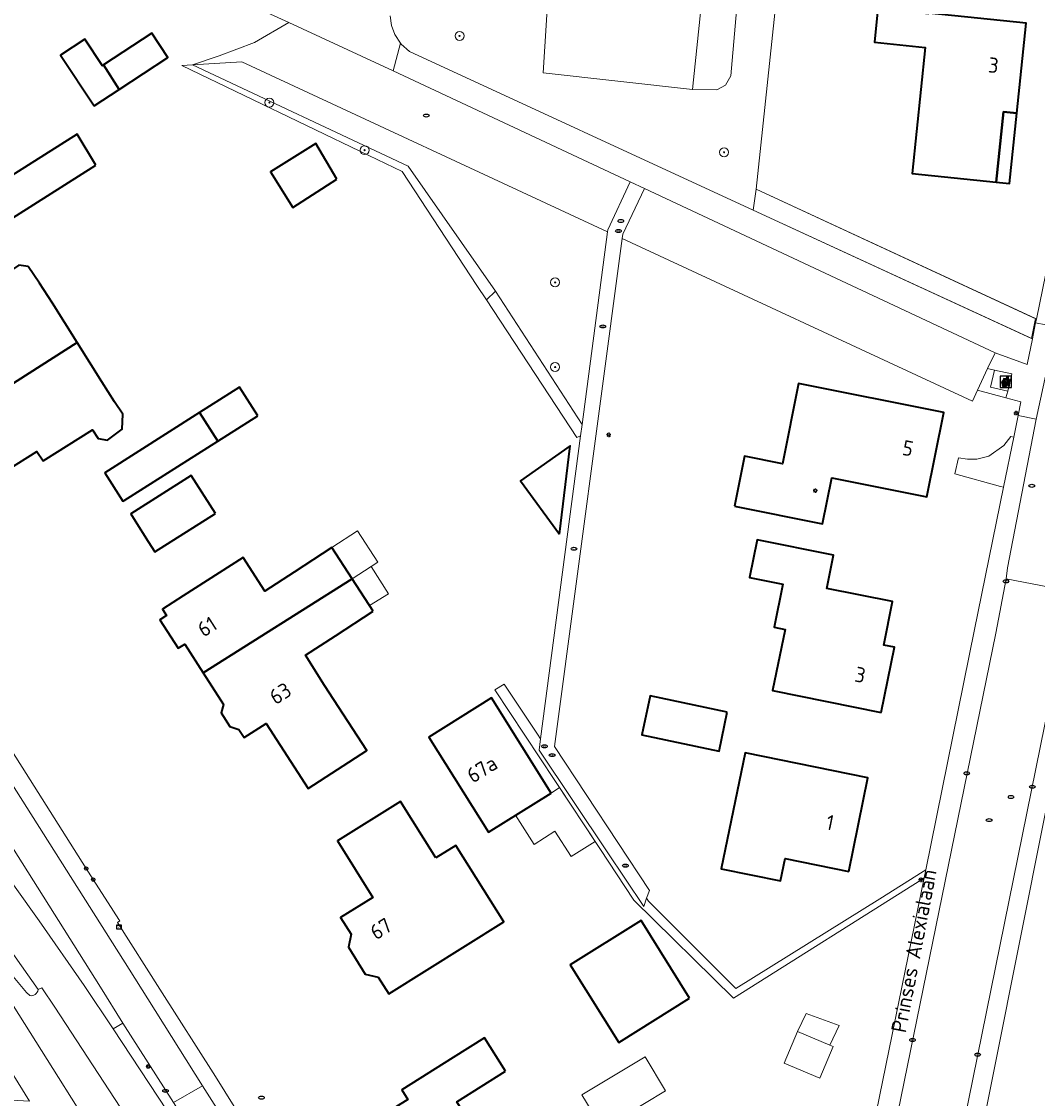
# Model space of a CAD drawing. Header units: metres. Extents: x 152610 to 160096, y 456114 to 462495.
# Tile 51 of 256: x 156093 to 156184, y 458478 to 458574. Entities that reach past the tile are written whole.
import ezdxf
from ezdxf.enums import TextEntityAlignment as Align

# ---------------------------------------------------------------- set-up
doc = ezdxf.new("R2010")
doc.units = ezdxf.units.M
doc.header["$LTSCALE"] = 0.5
doc.layers.get('0').update_dxf_attribs({"linetype": 'CONTINUOUS'})
for name, color, linetype, lineweight in [('B-PV-GR-BEPLANTING_CULTUUR_BOSPLANTSOEN-GV', 251, 'CONTINUOUS', 18), ('B-PV-GR-BEPLANTING_CULTUUR_VASTE PLANTENVAK-GV', 251, 'CONTINUOUS', 18), ('B-PV-GR-BOOM-S', 251, 'CONTINUOUS', 25), ('B-PV-GR-HAAG-GV', 251, 'CONTINUOUS', 13), ('B-PV-IE-AFVAL APART PLAATS-S', 251, 'CONTINUOUS', 25), ('B-PV-IE-MEUBILAIR-S', 251, 'CONTINUOUS', 25), ('B-PV-IE-MEUBILAIR_WEGMEUBILAIR-GV', 251, 'CONTINUOUS', 18), ('B-PV-OG-BEBOUWING-GV', 6, 'CONTINUOUS', 35), ('B-PV-OG-BEBOUWING-T18', 1, 'CONTINUOUS', 18), ('B-PV-OG-BEBOUWING_OVERBOUWING-GV', 251, 'CONTINUOUS', 18), ('B-PV-OG-BEBOUWING_SCHUUR-GV', 251, 'CONTINUOUS', 18), ('B-PV-OG-TERREIN_BEGROEID-GV', 251, 'CONTINUOUS', 18), ('B-PV-OG-TOPOGRAFIE-T18', 1, 'CONTINUOUS', 18), ('B-PV-VH-GESLOTENVERHARDING-GV', 251, 'CONTINUOUS', 18), ('B-PV-VH-GESLOTENVERHARDING_ASFALT-GV', 251, 'CONTINUOUS', 18), ('B-PV-VH-ONVERHARD-GV', 251, 'CONTINUOUS', 18), ('B-PV-VH-ONVERHARD_ZAND-GV', 251, 'CONTINUOUS', 18), ('B-PV-VH-OPENVERHARDING_STRAATBAKSTEEN-GV', 251, 'CONTINUOUS', 18), ('B-PV-VH-OPENVERHARDING_TEGEL-GV', 251, 'CONTINUOUS', 18)]:
    doc.layers.add(name, color=color, linetype=linetype, lineweight=lineweight)
doc.styles.add('NLCS-ISO', font='NLCS-ISO.ttf')
doc.styles.add('NLCS-ISO-M750-T18', font='NLCS-ISO.ttf', dxfattribs={"height": 1.35})

# ---------------------------------------------------------------- blocks, each defined once
blk = doc.blocks.new('SIE-AFVAL APART PLAATS-SO')
h = blk.add_hatch(color=256)
h.dxf.hatch_style = 1
h.paths.add_polyline_path([(-0.09, 0.07), (-1.76, 0.07, 0.819081), (-1.79, -0.09), (-1.4, -2.19, 0.36153), (-1.37, -2.21), (-0.47, -2.21, 0.36153), (-0.44, -2.19), (-0.05, -0.09, 0.819081)])
h.paths.add_polyline_path([(-0.16, -0.1), (-0.2, -0.33), (-0.49, -0.33), (-0.47, -0.1)], flags=16)
h.paths.add_polyline_path([(-0.55, -0.1), (-0.58, -0.33), (-0.87, -0.33), (-0.87, -0.1)], flags=16)
h.paths.add_polyline_path([(-0.22, -0.42), (-0.27, -0.73), (-0.53, -0.73), (-0.5, -0.42)], flags=16)
h.paths.add_polyline_path([(-0.58, -0.42), (-0.61, -0.73), (-0.87, -0.73), (-0.87, -0.42)], flags=16)
h.paths.add_polyline_path([(-0.95, -0.1), (-0.95, -0.33), (-1.27, -0.33), (-1.29, -0.1)], flags=16)
h.paths.add_polyline_path([(-0.95, -0.42), (-0.95, -0.73), (-1.23, -0.73), (-1.26, -0.42)], flags=16)
h.paths.add_polyline_path([(-0.29, -0.83), (-0.34, -1.09), (-0.56, -1.09), (-0.54, -0.83)], flags=16)
h.paths.add_polyline_path([(-0.62, -0.83), (-0.65, -1.09), (-0.87, -1.09), (-0.87, -0.83)], flags=16)
h.paths.add_polyline_path([(-0.95, -0.83), (-0.95, -1.09), (-1.2, -1.09), (-1.22, -0.83)], flags=16)
h.paths.add_polyline_path([(-1.35, -0.33), (-1.64, -0.33), (-1.69, -0.1), (-1.37, -0.1)], flags=16)
h.paths.add_polyline_path([(-1.34, -0.42), (-1.31, -0.73), (-1.57, -0.73), (-1.63, -0.42)], flags=16)
h.paths.add_polyline_path([(-0.36, -1.18), (-0.41, -1.44), (-0.6, -1.44), (-0.57, -1.18)], flags=16)
h.paths.add_polyline_path([(-0.65, -1.18), (-0.68, -1.44), (-0.87, -1.44), (-0.87, -1.18)], flags=16)
h.paths.add_polyline_path([(-1.3, -0.83), (-1.28, -1.09), (-1.5, -1.09), (-1.55, -0.83)], flags=16)
h.paths.add_polyline_path([(-0.95, -1.18), (-0.95, -1.44), (-1.17, -1.44), (-1.19, -1.18)], flags=16)
h.paths.add_polyline_path([(-0.42, -1.53), (-0.47, -1.79), (-0.63, -1.79), (-0.6, -1.53)], flags=16)
h.paths.add_polyline_path([(-1.27, -1.18), (-1.25, -1.44), (-1.44, -1.44), (-1.49, -1.18)], flags=16)
h.paths.add_polyline_path([(-0.69, -1.53), (-0.71, -1.79), (-0.87, -1.79), (-0.87, -1.53)], flags=16)
h.paths.add_polyline_path([(-0.95, -1.53), (-0.95, -1.79), (-1.13, -1.79), (-1.16, -1.53)], flags=16)
h.paths.add_polyline_path([(-1.24, -1.53), (-1.22, -1.79), (-1.37, -1.79), (-1.42, -1.53)], flags=16)
h.paths.add_polyline_path([(-0.49, -1.89), (-0.53, -2.13), (-0.66, -2.13), (-0.64, -1.89)], flags=16)
h.paths.add_polyline_path([(-0.72, -1.89), (-0.74, -2.13), (-0.87, -2.13), (-0.87, -1.89)], flags=16)
h.paths.add_polyline_path([(-0.95, -1.89), (-0.95, -2.13), (-1.1, -2.13), (-1.12, -1.89)], flags=16)
h.paths.add_polyline_path([(-1.21, -1.89), (-1.18, -2.13), (-1.31, -2.13), (-1.35, -1.89)], flags=16)
h.paths.add_polyline_path([(-0.19, 0.78, -0.01173), (-0.3, 0.78, -0.148797), (-0.42, 1.03, -0.136076), (-0.69, 0.87), (-0.78, 0.85, -0.038293), (-1.14, 0.96), (-1.19, 0.81, -0.243822), (-1.56, 0.45, 0.344326), (-1, 0.22, -0.139345), (-0.6, 0.22, 0.618436), (-0.56, 0.27, -0.441494), (-0.47, 0.44, 0.309048)])
h.paths.add_polyline_path([(-0.49, 0.51, 0.351556), (-0.64, 0.31, 0.121061), (-1.02, 0.29, -0.288745), (-1.45, 0.42, 0.203599), (-1.12, 0.79), (-1.09, 0.87, 0.083075), (-0.28, 0.71, -0.242261)], flags=16)
h.paths.add_polyline_path([(-0.4, 0.79, -0.023345), (-0.63, 0.82, 0.07081), (-0.46, 0.9, 0.059965)], flags=16)
h.paths.add_polyline_path([(1.12, 1.48), (-1.07, 1.48, 0.860559), (-1.08, 1.42), (0.29, 1, -0.146703), (0.53, 0.28, 0.421968), (0.56, 0.25), (1.6, 0.31, 0.450293), (1.63, 0.34, 0.122241)])
h.paths.add_polyline_path([(0.26, 1.93, 1), (1.07, 1.93, 1)])
h.paths.add_polyline_path([(1.65, 0.15, 0.429303), (1.62, 0.18), (0.55, 0.23, 0.38429), (0.51, 0.2), (0.16, -2.16, 0.83726), (0.22, -2.18), (0.99, -0.78, -0.688204), (1.05, -0.78), (1.36, -2.14, 0.84934), (1.42, -2.14)])
for p, q in [((-0.09, 0.07), (-1.76, 0.07)), ((-1.4, -2.19), (-1.79, -0.09)), ((-1.37, -0.1), (-1.69, -0.1)), ((-1.64, -0.33), (-1.69, -0.1)), ((-1.64, -0.33), (-1.35, -0.33)), ((-1.63, -0.42), (-1.34, -0.42)), ((-1.57, -0.73), (-1.63, -0.42)), ((-1.57, -0.73), (-1.31, -0.73)), ((-1.55, -0.83), (-1.3, -0.83)), ((-1.5, -1.09), (-1.55, -0.83)), ((-1.5, -1.09), (-1.28, -1.09)), ((-1.49, -1.18), (-1.27, -1.18)), ((-1.44, -1.44), (-1.49, -1.18)), ((-1.44, -1.44), (-1.25, -1.44)), ((-1.42, -1.53), (-1.24, -1.53)), ((-1.37, -1.79), (-1.42, -1.53)), ((-1.37, -1.79), (-1.22, -1.79)), ((-1.37, -2.21), (-0.47, -2.21)), ((-1.31, -2.13), (-1.35, -1.89)), ((-1.35, -1.89), (-1.21, -1.89)), ((-1.31, -2.13), (-1.18, -2.13)), ((-0.95, -0.1), (-1.29, -0.1)), ((-1.27, -0.33), (-0.95, -0.33)), ((-1.26, -0.42), (-0.95, -0.42)), ((-1.23, -0.73), (-0.95, -0.73)), ((-1.22, -0.83), (-0.95, -0.83)), ((-1.2, -1.09), (-0.95, -1.09)), ((-1.19, -1.18), (-0.95, -1.18)), ((-1.17, -1.44), (-0.95, -1.44)), ((-1.16, -1.53), (-0.95, -1.53)), ((-1.13, -1.79), (-0.95, -1.79)), ((-1.12, -1.89), (-0.95, -1.89)), ((-1.1, -2.13), (-0.95, -2.13)), ((-0.95, -0.1), (-0.95, -0.33)), ((-0.95, -0.42), (-0.95, -0.73)), ((-0.95, -0.83), (-0.95, -1.09)), ((-0.95, -1.18), (-0.95, -1.44)), ((-0.95, -1.53), (-0.95, -1.79)), ((-0.95, -1.89), (-0.95, -2.13)), ((-0.87, -0.1), (-0.87, -0.33)), ((-0.55, -0.1), (-0.87, -0.1)), ((-0.87, -0.33), (-0.58, -0.33)), ((-0.87, -0.42), (-0.87, -0.73)), ((-0.87, -0.42), (-0.58, -0.42)), ((-0.87, -0.73), (-0.61, -0.73)), ((-0.87, -0.83), (-0.62, -0.83)), ((-0.87, -0.83), (-0.87, -1.09)), ((-0.87, -1.09), (-0.65, -1.09)), ((-0.87, -1.18), (-0.65, -1.18)), ((-0.87, -1.18), (-0.87, -1.44)), ((-0.87, -1.44), (-0.68, -1.44)), ((-0.87, -1.53), (-0.69, -1.53)), ((-0.87, -1.53), (-0.87, -1.79)), ((-0.87, -1.79), (-0.71, -1.79)), ((-0.87, -1.89), (-0.87, -2.13)), ((-0.87, -1.89), (-0.72, -1.89)), ((-0.87, -2.13), (-0.74, -2.13)), ((-0.66, -2.13), (-0.53, -2.13)), ((-0.64, -1.89), (-0.49, -1.89)), ((-0.63, -1.79), (-0.47, -1.79)), ((-0.6, -1.44), (-0.41, -1.44)), ((-0.6, -1.53), (-0.42, -1.53)), ((-0.57, -1.18), (-0.36, -1.18)), ((-0.56, -1.09), (-0.34, -1.09)), ((-0.54, -0.83), (-0.29, -0.83)), ((-0.53, -0.73), (-0.27, -0.73)), ((-0.53, -2.13), (-0.49, -1.89)), ((-0.5, -0.42), (-0.22, -0.42)), ((-0.49, -0.33), (-0.2, -0.33)), ((-0.16, -0.1), (-0.47, -0.1)), ((-0.47, -1.79), (-0.42, -1.53)), ((-0.44, -2.19), (-0.05, -0.09)), ((-0.41, -1.44), (-0.36, -1.18)), ((-0.34, -1.09), (-0.29, -0.83)), ((-0.27, -0.73), (-0.22, -0.42)), ((-0.2, -0.33), (-0.16, -0.1))]:
    blk.add_line(p, q)
blk.add_lwpolyline([(-2.5, -2.51), (2.5, -2.51), (2.5, 2.49), (-2.5, 2.49)], close=True)
for points in [[(-0.78, 0.85, -0.038293), (-1.14, 0.96), (-1.19, 0.81, -0.243822), (-1.56, 0.45, 0.344326), (-1, 0.22, -0.139345), (-0.6, 0.22, 0.618436), (-0.56, 0.27, -0.441494), (-0.47, 0.44, 0.309048), (-0.19, 0.78, -0.01173), (-0.3, 0.78, -0.01173)], [(-0.78, 0.85), (-0.69, 0.87, 0.136076), (-0.42, 1.03, 0.156405), (-0.29, 0.77)], [(-0.78, 0.85), (-0.69, 0.87, 0.136076), (-0.42, 1.03, 0.148797), (-0.3, 0.78, 0.148797)], [(-0.63, 0.82, 0.07081), (-0.46, 0.9, 0.059965), (-0.4, 0.79, 0.059965)], [(-0.4, 0.79, -0.023345), (-0.63, 0.82)]]:
    blk.add_lwpolyline(points, format="xyb")
for points in [[(-1.09, 0.87), (-1.12, 0.79, -0.203599), (-1.45, 0.42, 0.288745), (-1.02, 0.29, -0.121061), (-0.64, 0.31, -0.351556), (-0.49, 0.51, 0.242261), (-0.28, 0.71, -0.083075)], [(-1.07, 1.48), (1.12, 1.48, -0.122241), (1.63, 0.34, -0.450293), (1.6, 0.31), (0.56, 0.25, -0.421968), (0.53, 0.28, 0.146703), (0.29, 1), (-1.08, 1.42, -0.860559)], [(0.55, 0.23), (1.62, 0.18, -0.429303), (1.65, 0.15), (1.42, -2.14, -0.84934), (1.36, -2.14), (1.05, -0.78, 0.688204), (0.99, -0.78), (0.22, -2.18, -0.83726), (0.16, -2.16), (0.51, 0.2, -0.38429)]]:
    blk.add_lwpolyline(points, format="xyb", close=True)
for points in [[(-1.35, -0.33), (-1.37, -0.1)], [(-1.31, -0.73), (-1.34, -0.42)], [(-1.28, -1.09), (-1.3, -0.83)], [(-1.27, -0.33), (-1.29, -0.1)], [(-1.25, -1.44), (-1.27, -1.18)], [(-1.23, -0.73), (-1.26, -0.42)], [(-1.22, -1.79), (-1.24, -1.53)], [(-1.2, -1.09), (-1.22, -0.83)], [(-1.18, -2.13), (-1.21, -1.89)], [(-1.17, -1.44), (-1.19, -1.18)], [(-1.18, -2.22), (-1.18, -2.21)], [(-1.13, -1.79), (-1.16, -1.53)], [(-1.1, -2.13), (-1.12, -1.89)], [(-0.74, -2.13), (-0.72, -1.89)], [(-0.71, -1.79), (-0.69, -1.53)], [(-0.68, -1.44), (-0.65, -1.18)], [(-0.66, -2.13), (-0.64, -1.89)], [(-0.65, -1.09), (-0.62, -0.83)], [(-0.63, -1.79), (-0.6, -1.53)], [(-0.61, -0.73), (-0.58, -0.42)], [(-0.6, -1.44), (-0.57, -1.18)], [(-0.58, -0.33), (-0.55, -0.1)], [(-0.56, -1.09), (-0.54, -0.83)], [(-0.53, -0.73), (-0.5, -0.42)], [(-0.49, -0.33), (-0.47, -0.1)]]:
    blk.add_lwpolyline(points)
blk.add_circle((0.66, 1.93), 0.401)
for centre, radius, start, end in [((-1.76, -0.01), 0.0869, 90, 247.281), ((-0.09, -0.01), 0.0869, 292.719, 90), ((-1.37, -2.18), 0.0318, 190.4943, 270), ((-0.47, -2.18), 0.0318, 270, 349.5057)]:
    blk.add_arc(centre, radius, start, end)
blk = doc.blocks.new('SIE-MEUBILAIR_BORD_VERKEER-SO')
blk.add_lwpolyline([(-0.5625, -0.5625), (0.5625, -0.5625), (0.5625, 0.5625), (-0.5625, 0.5625)], close=True)
at = {"style": 'NLCS-ISO'}
blk.add_text('vb', height=0.75, dxfattribs=at).set_placement((0, 0), align=Align.MIDDLE_CENTER)
blk = doc.blocks.new('SIE-MEUBILAIR_KAST_ELEKTRA-SO')
for points in [[(-1, 1), (1, 1), (1, 0.84), (-1, 0.84)], [(-1, 0.76), (1, 0.76), (1, -1), (-1, -1)]]:
    blk.add_lwpolyline(points, close=True)
at = {"style": 'NLCS-ISO'}
blk.add_text('et', height=0.75, dxfattribs=at).set_placement((0, 0), align=Align.MIDDLE_CENTER)
blk = doc.blocks.new('SIE-MEUBILAIR_PAAL-SO')
blk.add_circle((0, 0), 0.75)
blk = doc.blocks.new('SIE-MEUBILAIR_PAAL_VERKEERSBORD-SO')
blk.add_circle((0, 0), 0.75)
at = {"style": 'NLCS-ISO'}
blk.add_text('vb', height=0.75, dxfattribs=at).set_placement((0, 0.07), align=Align.MIDDLE_CENTER)
blk = doc.blocks.new('SIE-MEUBILAIR_PAAL_LICHTMAST-SO')
for points in [[(-0.62, 0), (-1, 0)], [(-0.71, 0.71), (-0.44, 0.44)], [(0, 1), (0, 0.62)], [(0.44, 0.44), (0.71, 0.71)], [(1, 0), (0.62, 0)], [(-0.71, -0.71), (-0.44, -0.44)], [(0, -0.62), (0, -1)], [(0.44, -0.44), (0.71, -0.71)]]:
    blk.add_lwpolyline(points)
blk.add_circle((0, 0), 0.5)
blk = doc.blocks.new('SIE-MEUBILAIR_PUT_RIOOLPUT-SO')
blk.add_ellipse((0, 0), major_axis=(1.25, 0), ratio=0.54)
blk = doc.blocks.new('SIE-MEUBILAIR_PUT_KOLK-SO')
blk.add_ellipse((0, 0), major_axis=(1.25, 0), ratio=0.54)
at = {"style": 'NLCS-ISO'}
blk.add_text('klk', height=0.75, dxfattribs=at).set_placement((0.03, 0), align=Align.MIDDLE_CENTER)
blk = doc.blocks.new('SGR-BOOM_GBKN-SO')
at = {"linetype": 'ByBlock', "lineweight": 18}
h = blk.add_hatch(color=0, dxfattribs=at)
h.dxf.hatch_style = 1
edge = h.paths.add_edge_path()
edge.add_arc((0, 0), 0.25, 0, 360)
at = {"color": 0, "linetype": 'ByBlock', "lineweight": 18}
for radius in [2, 0.25]:
    blk.add_circle((0, 0), radius, dxfattribs=at)
at = {"color": 0, "linetype": 'ByBlock', "lineweight": 18, "style": 'NLCS-ISO'}
blk.add_attdef('SOORT', (2.5, 0), '', height=1.5, dxfattribs=at)

msp = doc.modelspace()

# ---------------------------------------------------------------- linework, layer by layer
at = {"layer": 'B-PV-GR-BEPLANTING_CULTUUR_BOSPLANTSOEN-GV', "flags": 128}
for points in [[(156155.776, 458593.213), (156156.097, 458594.922), (156155.835, 458594.904), (156153.005, 458567.544), (156155.167, 458567.506), (156155.923, 458567.91), (156156.41, 458568.739), (156158.662, 458594.623), (156157.335, 458594.745), (156157.004, 458592.982)], [(156126.362, 458569.201), (156117.072, 458573.489), (156114.026, 458571.716), (156110.873, 458570.527), (156108.517, 458569.723), (156112.892, 458570.013), (156145.438, 458554.885), (156145.459, 458555.041), (156147.457, 458559.315)], [(156135.465, 458549.59), (156143.174, 458537.718), (156145.438, 458554.885), (156112.892, 458570.013), (156108.517, 458569.723), (156127.702, 458560.721)]]:
    msp.add_lwpolyline(points, close=True, dxfattribs=at)
for points in [[(156158.662, 458594.623), (156156.41, 458568.739), (156155.923, 458567.91), (156155.167, 458567.506), (156153.005, 458567.544), (156139.704, 458569.023), (156140.194, 458576.569)], [(156126.107, 458574.094), (156126.216, 458573.234), (156126.507, 458572.417), (156127.008, 458571.668), (156127.07, 458571.576), (156127.83, 458570.909), (156158.395, 458556.802), (156158.653, 458558.68), (156160.464, 458575.747)]]:
    msp.add_lwpolyline(points, dxfattribs=at)
at = {"layer": 'B-PV-GR-BEPLANTING_CULTUUR_VASTE PLANTENVAK-GV', "flags": 128}
msp.add_lwpolyline([(156148.708, 458558.728), (156146.791, 458554.671), (156146.739, 458554.28), (156177.9, 458539.796), (156178.349, 458540.767), (156179.248, 458542.712), (156179.904, 458544.108)], close=True, dxfattribs=at)
at = {"layer": 'B-PV-GR-HAAG-GV', "flags": 128}
for points in [[(156127.702, 458560.721), (156108.517, 458569.723), (156107.575, 458569.661), (156124.211, 458561.658), (156127.179, 458560.23), (156133.821, 458550.102), (156134.667, 458548.812), (156135.465, 458549.59)], [(156183.506, 458547.144), (156158.653, 458558.68), (156158.395, 458556.802), (156183.139, 458545.382)], [(156134.667, 458548.812), (156142.689, 458536.581), (156143.043, 458536.73), (156143.174, 458537.718), (156135.465, 458549.59)], [(156173.593, 458497.378), (156173.738, 458498.088), (156173.524, 458497.959), (156169.655, 458495.506), (156156.843, 458487.52), (156149.09, 458495.312), (156148.912, 458495.579), (156148.649, 458494.841), (156145.404, 458499.688), (156139.352, 458508.748), (156139.485, 458509.753), (156139.215, 458510.159), (156136.252, 458514.614), (156135.418, 458514.099), (156144.736, 458500), (156147.785, 458495.389), (156156.642, 458486.685), (156173.386, 458497.247)]]:
    msp.add_lwpolyline(points, close=True, dxfattribs=at)
at = {"layer": 'B-PV-IE-MEUBILAIR_WEGMEUBILAIR-GV', "flags": 128}
for points in [[(156094.773, 458487.432), (156077.311, 458512.222)], [(156088.827, 458493.045), (156093.732, 458487.173), (156094.029, 458486.904)]]:
    msp.add_lwpolyline(points, dxfattribs=at)
at = {"layer": 'B-PV-IE-MEUBILAIR_WEGMEUBILAIR-GV'}
msp.add_lwpolyline([(156094.029, 458486.904, 0.424567), (156094.773, 458487.432)], format="xyb", dxfattribs=at)
at = {"layer": 'B-PV-OG-BEBOUWING-GV', "flags": 128}
for points in [[(156174.01, 458574.261), (156169.483, 458574.731), (156169.173, 458571.747), (156173.7, 458571.277), (156172.538, 458560.074), (156179.998, 458559.299), (156180.648, 458565.564), (156181.843, 458565.44), (156182.671, 458573.442), (156174.018, 458574.34)], [(156099.764, 458566.069), (156101.999, 458567.543), (156100.6, 458569.718), (156100.508, 458569.657), (156098.946, 458572.025), (156096.779, 458570.595)], [(156100.6, 458569.718), (156101.999, 458567.543), (156106.308, 458570.387), (156104.885, 458572.544)], [(156181.843, 458565.44), (156180.648, 458565.564), (156179.998, 458559.299), (156181.191, 458559.176)], [(156099.923, 458560.804), (156098.247, 458563.575), (156087.178, 458556.562), (156088.854, 458553.791)], [(156121.338, 458559.546), (156119.489, 458562.73), (156115.463, 458560.202), (156117.429, 458557.042)], [(156093.882, 458551.779), (156093.075, 458551.896), (156091.548, 458550.878), (156091.497, 458550.108), (156091.854, 458549.563), (156087.382, 458546.736), (156087.921, 458545.894), (156085.312, 458544.221), (156084.209, 458543.529), (156085.743, 458541.029), (156087.563, 458538.191), (156098.245, 458545.031), (156096.053, 458548.51), (156094.917, 458550.312)], [(156098.255, 458545.016), (156098.245, 458545.031), (156087.563, 458538.191), (156089.326, 458535.441), (156090.932, 458532.97), (156092.038, 458533.672), (156094.677, 458535.336), (156095.216, 458534.481), (156099.614, 458537.255), (156100.116, 458536.494), (156100.966, 458536.343), (156102.262, 458537.301), (156102.318, 458538.653), (156101.583, 458539.737), (156100.458, 458541.522)], [(156156.731, 458530.444), (156164.55, 458528.878), (156165.373, 458532.993), (156173.844, 458531.296), (156175.343, 458538.782), (156162.433, 458541.368), (156161.003, 458534.23), (156157.625, 458534.906)], [(156114.315, 458538.508), (156112.707, 458541.041), (156109.147, 458538.782), (156110.755, 458536.249)], [(156110.755, 458536.249), (156109.147, 458538.782), (156100.704, 458533.423), (156102.312, 458530.89), (156102.438, 458530.971)], [(156141.171, 458527.961), (156142.123, 458535.836), (156137.683, 458532.718)], [(156110.551, 458529.795), (156108.397, 458533.189), (156103.019, 458529.776), (156103.421, 458529.143), (156104.573, 458527.327), (156105.173, 458526.382)], [(156122.712, 458523.985), (156120.902, 458526.765), (156117.549, 458524.582), (156114.946, 458522.888), (156113.032, 458525.886), (156107.688, 458522.473), (156105.851, 458521.3), (156106.211, 458520.735), (156105.613, 458520.353), (156107.238, 458517.808), (156107.837, 458518.19), (156109.469, 458515.635)], [(156169.79, 458512.092), (156170.964, 458517.899), (156170.003, 458518.093), (156170.785, 458521.961), (156164.934, 458523.144), (156165.529, 458526.087), (156158.75, 458527.458), (156158.072, 458524.1), (156161.032, 458523.502), (156160.261, 458519.689), (156161.221, 458519.495), (156160.12, 458514.047)], [(156124.582, 458521.115), (156122.712, 458523.985), (156109.469, 458515.635), (156111.266, 458512.82), (156111.069, 458512.067), (156111.844, 458510.848), (156112.637, 458510.597), (156113.115, 458509.859), (156115.062, 458511.12), (156118.814, 458505.33), (156124.016, 458508.7), (156120.264, 458514.491), (156118.56, 458517.192), (156121.229, 458518.931)], [(156140.411, 458504.928), (156135.098, 458513.4), (156129.524, 458509.904), (156134.837, 458501.432)], [(156156.086, 458512.122), (156149.214, 458513.573), (156148.485, 458510.12), (156155.357, 458508.668)], [(156166.885, 458497.941), (156168.597, 458506.269), (156157.677, 458508.514), (156155.554, 458498.188), (156160.828, 458497.104), (156161.238, 458499.102)], [(156130.166, 458499.148), (156127.009, 458504.19), (156121.415, 458500.687), (156124.568, 458495.647), (156121.689, 458493.852), (156122.62, 458492.367), (156122.378, 458491.212), (156123.888, 458488.815), (156125.032, 458488.547), (156125.98, 458487.065), (156136.195, 458493.461), (156131.938, 458500.258)], [(156152.74, 458486.686), (156148.415, 458493.594), (156142.101, 458489.641), (156146.425, 458482.733)], [(156136.365, 458480.184), (156134.499, 458483.146), (156131.699, 458481.382), (156127.138, 458478.509), (156127.676, 458477.655), (156122.557, 458474.468), (156124.342, 458471.633), (156124.017, 458470.957), (156124.957, 458469.481), (156125.716, 458469.453), (156126.235, 458468.628), (156126.463, 458468.772), (156127.737, 458466.75), (156131.249, 458468.961), (156129.98, 458470.975), (156134.355, 458473.73), (156132.016, 458477.445)]]:
    msp.add_lwpolyline(points, close=True, dxfattribs=at)
at = {"layer": 'B-PV-OG-BEBOUWING_OVERBOUWING-GV', "flags": 128}
for points in [[(156144.321, 458500.629), (156141.163, 458505.407), (156140.411, 458504.928), (156137.256, 458502.949), (156138.915, 458500.356), (156140.752, 458501.532), (156142.198, 458499.271)], [(156162.346, 458483.714), (156165.221, 458482.498), (156166.032, 458484.248), (156163.09, 458485.312)]]:
    msp.add_lwpolyline(points, close=True, dxfattribs=at)
at = {"layer": 'B-PV-OG-BEBOUWING_SCHUUR-GV', "flags": 128}
for points in [[(156122.712, 458523.985), (156124.412, 458525.092), (156124.99, 458525.468), (156123.18, 458528.248), (156120.902, 458526.765)], [(156125.939, 458522.666), (156124.412, 458525.092), (156122.712, 458523.985), (156124.26, 458521.609)], [(156165.221, 458482.498), (156162.346, 458483.714), (156161.149, 458480.885), (156164.312, 458479.547), (156165.509, 458482.377)], [(156150.599, 458478.439), (156148.779, 458481.458), (156143.162, 458478.072), (156144.983, 458475.052)]]:
    msp.add_lwpolyline(points, close=True, dxfattribs=at)
at = {"layer": 'B-PV-OG-TERREIN_BEGROEID-GV', "flags": 128}
for points in [[(156157.3, 458601.335), (156145.777, 458602.393), (156145.606, 458600.804), (156144.363, 458600.938), (156144.396, 458601.243), (156141.531, 458601.479), (156136.777, 458601.869), (156136.805, 458600.726), (156130.353, 458601.39), (156128.735, 458601.557), (156128.365, 458597.09), (156129.924, 458596.948), (156131.476, 458596.807), (156135.479, 458596.442), (156136.384, 458596.359), (156135.918, 458591.368), (156134.716, 458578.495), (156134.673, 458578.034), (156140.289, 458577.408), (156140.194, 458576.569), (156139.704, 458569.023), (156153.005, 458567.544), (156155.835, 458594.904), (156156.097, 458594.922)], [(156181.322, 458536.655), (156180.682, 458535.85), (156179.34, 458534.92), (156178.276, 458534.627), (156177.466, 458534.653), (156176.655, 458534.754), (156176.328, 458533.344), (156180.397, 458532.217), (156180.668, 458532.142), (156181.577, 458536.603)]]:
    msp.add_lwpolyline(points, close=True, dxfattribs=at)
at = {"layer": 'B-PV-VH-GESLOTENVERHARDING-GV', "flags": 128}
for points in [[(156110.254, 458470.572), (156101.445, 458483.934), (156098.87, 458487.789), (156094.866, 458493.565), (156088.589, 458502.347), (156083.844, 458509.026), (156079.079, 458515.847), (156075.281, 458521.529), (156072.642, 458525.571), (156069.983, 458529.671), (156064.907, 458537.571), (156058.89, 458547.011), (156053.02, 458556.331), (156053.007, 458556.351), (156048.78, 458563.255), (156047.786, 458564.939), (156045.087, 458563.279), (156047.889, 458558.594), (156077.311, 458512.222), (156094.773, 458487.432), (156095.114, 458487.603), (156096.276, 458485.879), (156102.069, 458476.986)], [(156094.773, 458487.432), (156077.311, 458512.222), (156047.889, 458558.594), (156045.087, 458563.279), (156044.248, 458562.762), (156047.042, 458558.105), (156076.405, 458511.789), (156086.138, 458496.592), (156087.342, 458494.873)], [(156087.342, 458494.873), (156088.827, 458493.045), (156093.732, 458487.173), (156094.029, 458486.904)], [(156094.029, 458486.904), (156093.732, 458487.173), (156088.827, 458493.045), (156087.342, 458494.873), (156088.498, 458492.418), (156105.815, 458464.953), (156118.496, 458444.956), (156121.345, 458446.733), (156102.069, 458476.986), (156096.276, 458485.879), (156095.114, 458487.603), (156094.773, 458487.432)], [(156105.815, 458464.953), (156088.498, 458492.418)], [(156091.352, 458481.773), (156094.022, 458477.521)], [(156135.02, 458446.804), (156132.773, 458448.14), (156131.331, 458448.744), (156128.821, 458450.389), (156128.165, 458450.986), (156126.614, 458452.396), (156124.723, 458454.787), (156109.413, 458478.885), (156106.818, 458477.387), (156118.996, 458458.208), (156122.232, 458452.999), (156125.003, 458449.535), (156125.364, 458449.239), (156125.902, 458448.797), (156128.017, 458447.06), (156130.907, 458445.252), (156131.266, 458444.938)]]:
    msp.add_lwpolyline(points, dxfattribs=at)
at = {"layer": 'B-PV-VH-GESLOTENVERHARDING-GV'}
for points in [[(156094.029, 458486.904, 0.425837), (156094.773, 458487.432)], [(156094.773, 458487.432, -0.425837), (156094.029, 458486.904)]]:
    msp.add_lwpolyline(points, format="xyb", dxfattribs=at)
at = {"layer": 'B-PV-VH-GESLOTENVERHARDING_ASFALT-GV', "flags": 128}
msp.add_lwpolyline([(156113.163, 458575.293), (156117.072, 458573.489), (156126.362, 458569.201), (156127.008, 458571.668), (156126.507, 458572.417), (156126.216, 458573.234), (156126.107, 458574.094)], dxfattribs=at)
for points in [[(156179.904, 458544.108), (156182.767, 458543.063), (156183.225, 458545.342), (156158.395, 458556.802), (156127.83, 458570.909), (156127.07, 458571.576), (156127.008, 458571.668), (156126.362, 458569.201), (156147.457, 458559.315), (156148.708, 458558.728)], [(156104.544, 458486.603), (156102.871, 458489.249), (156078.51, 458527.716), (156053.872, 458566.626), (156052.918, 458568.096), (156050.348, 458566.515), (156055.131, 458559.002), (156062.095, 458548.014), (156072.05, 458532.3), (156075.787, 458526.425), (156085.995, 458510.348), (156100.32, 458487.64), (156102.327, 458484.46), (156106.818, 458477.387), (156109.413, 458478.885)]]:
    msp.add_lwpolyline(points, close=True, dxfattribs=at)
at = {"layer": 'B-PV-VH-ONVERHARD-GV', "flags": 128}
for points in [[(156134.667, 458548.812), (156142.689, 458536.581), (156143.043, 458536.73), (156143.174, 458537.718), (156135.465, 458549.59)], [(156173.593, 458497.378), (156173.738, 458498.088), (156173.524, 458497.959), (156169.655, 458495.506), (156156.843, 458487.52), (156149.09, 458495.312), (156148.912, 458495.579), (156148.649, 458494.841), (156145.404, 458499.688), (156139.352, 458508.748), (156139.485, 458509.753), (156139.215, 458510.159), (156136.252, 458514.614), (156135.418, 458514.099), (156144.736, 458500), (156147.785, 458495.389), (156156.642, 458486.685), (156173.386, 458497.247)]]:
    msp.add_lwpolyline(points, close=True, dxfattribs=at)
at = {"layer": 'B-PV-VH-ONVERHARD_ZAND-GV', "flags": 128}
for points in [[(156127.702, 458560.721), (156108.517, 458569.723), (156107.575, 458569.661), (156124.211, 458561.658), (156127.179, 458560.23), (156133.821, 458550.102), (156134.667, 458548.812), (156135.465, 458549.59)], [(156158.653, 458558.68), (156158.395, 458556.802), (156183.225, 458545.342), (156183.514, 458546.778), (156183.582, 458547.109)]]:
    msp.add_lwpolyline(points, close=True, dxfattribs=at)
at = {"layer": 'B-PV-VH-OPENVERHARDING_STRAATBAKSTEEN-GV', "flags": 128}
msp.add_lwpolyline([(156191.034, 458543.741), (156191.252, 458544.871), (156191.651, 458546.943), (156189.084, 458547.481), (156185.773, 458548.182), (156185.56, 458547.334), (156185.338, 458546.408), (156183.568, 458538.191), (156181.008, 458524.973), (156180.904, 458523.995), (156183.973, 458523.393), (156186.727, 458522.865), (156187.08, 458523.778), (156187.983, 458528.478)], dxfattribs=at)
for points in [[(156181.967, 458538.518), (156183.568, 458538.191), (156185.338, 458546.408), (156183.514, 458546.778), (156183.225, 458545.342), (156182.767, 458543.063), (156179.904, 458544.108), (156179.248, 458542.712), (156179.87, 458542.562), (156181.39, 458542.225), (156181.048, 458540.705), (156180.879, 458540.093), (156182.206, 458539.755)], [(156186.727, 458522.865), (156183.973, 458523.393), (156180.904, 458523.995), (156179.967, 458519.166), (156170.117, 458470.958), (156169.717, 458469.022), (156172.659, 458468.395), (156175.58, 458467.818), (156175.942, 458469.673)], [(156085.995, 458510.348), (156083.844, 458509.026), (156088.589, 458502.347), (156094.866, 458493.565), (156098.87, 458487.789), (156101.445, 458483.934), (156102.327, 458484.46), (156100.32, 458487.64)], [(156102.327, 458484.46), (156101.445, 458483.934), (156110.254, 458470.572), (156124.172, 458448.496), (156124.588, 458447.836), (156125.582, 458448.563), (156125.902, 458448.797), (156125.364, 458449.239), (156125.003, 458449.535), (156122.232, 458452.999), (156118.996, 458458.208), (156106.818, 458477.387)], [(156090.715, 458477.689), (156094.022, 458477.521), (156091.352, 458481.773), (156089.185, 458479.735), (156087.879, 458478.944), (156087.323, 458478.608), (156086.767, 458478.271), (156086.437, 458478.071), (156084.05, 458479.184), (156086.545, 458475.101), (156086.988, 458475.393), (156088.164, 458476.118), (156089.271, 458476.8)]]:
    msp.add_lwpolyline(points, close=True, dxfattribs=at)
at = {"layer": 'B-PV-VH-OPENVERHARDING_TEGEL-GV', "flags": 128}
for points in [[(156192.356, 458609.126), (156191.435, 458599.58), (156188.852, 458572.801), (156183.582, 458547.109), (156183.514, 458546.778), (156185.338, 458546.408), (156185.56, 458547.334), (156185.773, 458548.182), (156185.916, 458548.906), (156190.837, 458572.514), (156194.352, 458608.949)], [(156148.708, 458558.728), (156147.457, 458559.315), (156145.459, 458555.041), (156145.438, 458554.885), (156143.174, 458537.718), (156143.043, 458536.73), (156139.485, 458509.753), (156139.352, 458508.748), (156145.404, 458499.688), (156148.649, 458494.841), (156148.912, 458495.579), (156149.157, 458496.264), (156140.724, 458509.071), (156146.739, 458554.28), (156146.791, 458554.671)], [(156178.349, 458540.767), (156180.879, 458540.093), (156181.048, 458540.705), (156179.504, 458541.045), (156179.87, 458542.562), (156179.248, 458542.712)], [(156181.39, 458542.225), (156179.87, 458542.562), (156179.504, 458541.045), (156181.048, 458540.705)], [(156181.967, 458538.518), (156181.577, 458536.603), (156180.668, 458532.142), (156178.089, 458519.472), (156173.738, 458498.088), (156173.593, 458497.378), (156168.218, 458470.963), (156167.845, 458469.126), (156166.317, 458461.609), (156168.181, 458461.312), (156169.196, 458466.396), (156169.717, 458469.022), (156170.117, 458470.958), (156179.967, 458519.166), (156180.904, 458523.995), (156181.008, 458524.973), (156183.568, 458538.191)], [(156189.351, 458528.218), (156187.983, 458528.478), (156187.08, 458523.778), (156186.727, 458522.865), (156175.942, 458469.673), (156175.58, 458467.818), (156175.042, 458465.215), (156172.976, 458455.209), (156174.666, 458454.878), (156175.189, 458457.435), (156177.624, 458469.333), (156184.329, 458502.935), (156188.099, 458521.823)]]:
    msp.add_lwpolyline(points, close=True, dxfattribs=at)
for points in [[(156078.51, 458527.716), (156102.871, 458489.249), (156104.544, 458486.603), (156109.413, 458478.885), (156124.723, 458454.787)], [(156112.231, 458477.033), (156110.545, 458479.692), (156105.615, 458487.466), (156101.851, 458493.403), (156102.036, 458493.551), (156101.955, 458493.677), (156101.475, 458494.423), (156099.679, 458497.22), (156099.059, 458498.21), (156087.417, 458516.586)]]:
    msp.add_lwpolyline(points, dxfattribs=at)

# ---------------------------------------------------------------- block references
at = {"layer": 'B-PV-GR-BOOM-S', "xscale": 0.2, "yscale": 0.2, "zscale": 0.2}
for p in [(156132.27, 458572.306), (156115.355, 458566.374), (156123.827, 458562.138), (156155.803, 458561.951), (156140.771, 458550.371), (156140.771, 458542.841)]:
    msp.add_blockref('SGR-BOOM_GBKN-SO', p, dxfattribs=at)
at = {"layer": 'B-PV-IE-AFVAL APART PLAATS-S', "xscale": 0.2, "yscale": 0.2, "zscale": 0.2}
msp.add_blockref('SIE-AFVAL APART PLAATS-SO', (156180.871, 458541.531), dxfattribs=at)
at = {"layer": 'B-PV-IE-MEUBILAIR-S', "xscale": 0.2, "yscale": 0.2, "zscale": 0.2}
for name, p in [('SIE-MEUBILAIR_PUT_RIOOLPUT-SO', (156129.311, 458565.219)), ('SIE-MEUBILAIR_PUT_RIOOLPUT-SO', (156146.611, 458555.831)), ('SIE-MEUBILAIR_PUT_KOLK-SO', (156146.405, 458554.94)), ('SIE-MEUBILAIR_PUT_KOLK-SO', (156145.012, 458546.45)), ('SIE-MEUBILAIR_PAAL_LICHTMAST-SO', (156181.768, 458538.741)), ('SIE-MEUBILAIR_PAAL_LICHTMAST-SO', (156145.537, 458536.805)), ('SIE-MEUBILAIR_PAAL_LICHTMAST-SO', (156163.912, 458531.838)), ('SIE-MEUBILAIR_PUT_RIOOLPUT-SO', (156183.173, 458532.266)), ('SIE-MEUBILAIR_PUT_KOLK-SO', (156142.449, 458526.665)), ('SIE-MEUBILAIR_PUT_KOLK-SO', (156180.885, 458523.77)), ('SIE-MEUBILAIR_PUT_KOLK-SO', (156139.82, 458509.086)), ('SIE-MEUBILAIR_PUT_KOLK-SO', (156140.505, 458508.306)), ('SIE-MEUBILAIR_PUT_KOLK-SO', (156177.388, 458506.683)), ('SIE-MEUBILAIR_PUT_RIOOLPUT-SO', (156181.323, 458504.571)), ('SIE-MEUBILAIR_PUT_KOLK-SO', (156183.222, 458505.483)), ('SIE-MEUBILAIR_PUT_RIOOLPUT-SO', (156179.378, 458502.519)), ('SIE-MEUBILAIR_PAAL-SO', (156099.059, 458498.21)), ('SIE-MEUBILAIR_PUT_KOLK-SO', (156147.025, 458498.466)), ('SIE-MEUBILAIR_PAAL-SO', (156099.679, 458497.22)), ('SIE-MEUBILAIR_PAAL_LICHTMAST-SO', (156173.303, 458497.203)), ('SIE-MEUBILAIR_KAST_ELEKTRA-SO', (156101.982, 458493.015)), ('SIE-MEUBILAIR_PUT_KOLK-SO', (156172.563, 458482.954)), ('SIE-MEUBILAIR_PUT_KOLK-SO', (156178.357, 458481.648)), ('SIE-MEUBILAIR_PAAL_VERKEERSBORD-SO', (156104.574, 458480.586)), ('SIE-MEUBILAIR_BORD_VERKEER-SO', (156104.574, 458480.586)), ('SIE-MEUBILAIR_PUT_KOLK-SO', (156106.112, 458478.422)), ('SIE-MEUBILAIR_PUT_RIOOLPUT-SO', (156114.646, 458477.818))]:
    msp.add_blockref(name, p, dxfattribs=at)

# ---------------------------------------------------------------- texts
at = {"layer": 'B-PV-OG-BEBOUWING-T18', "style": 'NLCS-ISO-M750-T18'}
for s, rotation, p in [('3', 354.1, (156179.77, 458569.698)), ('5', 348.7, (156172.158, 458535.61)), ('61', 32.5, (156109.815, 458519.738)), ('3', 348.6, (156167.917, 458515.445)), ('63', 32.5, (156116.322, 458513.795)), ('67a', 32.1, (156134.264, 458507.051)), ('1', 348.4, (156165.231, 458502.31)), ('67', 32.2, (156125.271, 458492.852))]:
    msp.add_text(s, height=1.35, rotation=rotation, dxfattribs=at).set_placement(p, align=Align.MIDDLE)
at = {"layer": 'B-PV-OG-TOPOGRAFIE-T18', "style": 'NLCS-ISO-M750-T18'}
msp.add_text('Prinses Alexialaan', height=1.35, rotation=79.2, dxfattribs=at).set_placement((156172.684, 458490.883), align=Align.MIDDLE)

doc.saveas('drawing.dxf')
